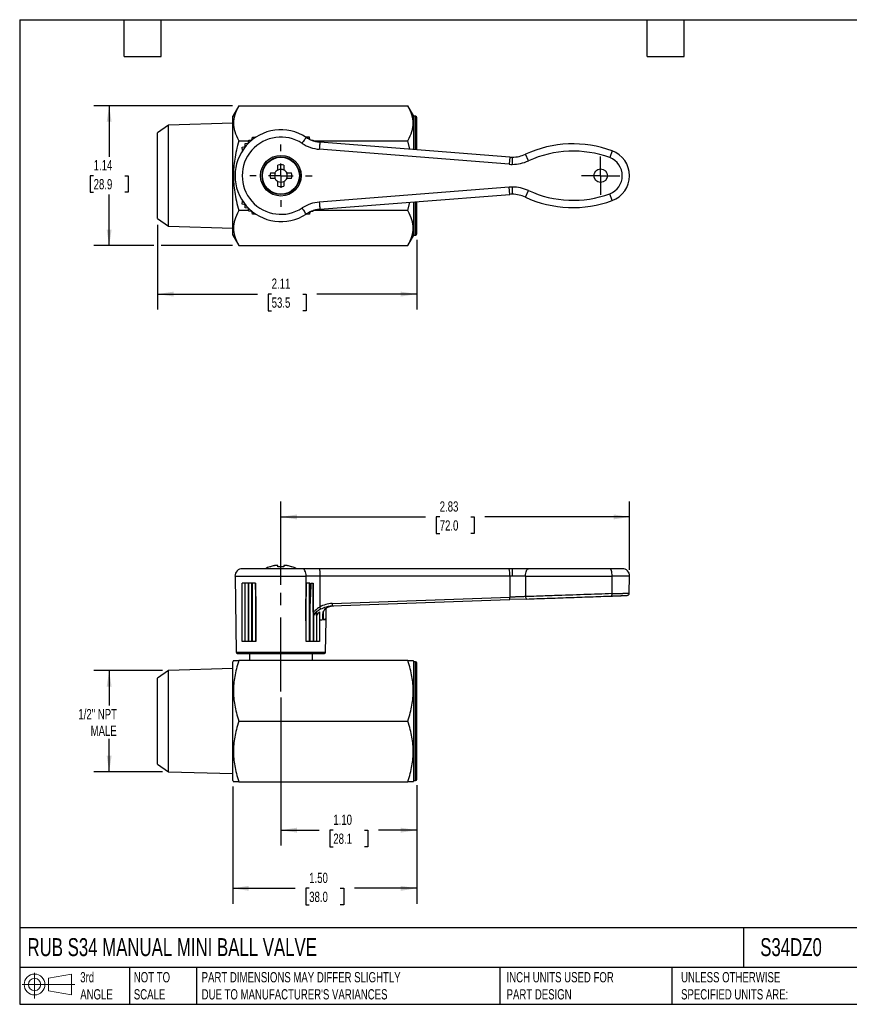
# Model space of a CAD drawing. Header units: inches. Extents: x 0.2 to 10.8, y 0.2 to 8.2.
# Tile 1 of 3: x 0.2 to 7, y 0.2 to 8.2. Entities that reach past the tile are written whole.
import ezdxf

# ---------------------------------------------------------------- set-up
doc = ezdxf.new("R2010")
doc.units = ezdxf.units.IN
doc.header["$MEASUREMENT"] = 0
doc.linetypes.add('SLD-Center', pattern=[0.75, 0.6, -0.05, 0.05, -0.05])
doc.linetypes.add('SLD-Solid', pattern=[0])
doc.layers.add('CENTER', color=40, linetype='SLD-Center')
doc.layers.add('SLD-DEFPOINTS', color=7, linetype='Continuous')
doc.layers.add('DIMENSIONS', color=140, linetype='SLD-Solid', lineweight=25)
doc.layers.add('TEXT', color=140, linetype='SLD-Solid', lineweight=25)
doc.styles.add('SLDTEXTSTYLE0', font='TXT', dxfattribs={"width": 0.7})
doc.dimstyles.new('SLDDIMSTYLE0', dxfattribs={"dimtxt": 0.084961, "dimasz": 0.13, "dimexe": 0, "dimexo": 0.0625, "dimgap": 0.02124, "dimtad": 0, "dimtih": 1, "dimtoh": 1, "dimrnd": 1e-09, "dimzin": 4, "dimdsep": 46, "dimtxsty": 'SLDTEXTSTYLE0', "dimsah": 1, "dimcen": 0.09, "dimadec": 0, "dimazin": 1, "dimtfac": 1, "dimtofl": 0, "dimtmove": 0, "dimatfit": 3, "dimfxl": 0, "dimfrac": 2, "dimtolj": 1, "dimtzin": 12, "dimarcsym": 0})
doc.dimstyles.new('SLDDIMSTYLE1', dxfattribs={"dimtxt": 0.084961, "dimasz": 0.13, "dimexe": 0, "dimexo": 0.0625, "dimgap": 0.02124, "dimtad": 0, "dimtih": 1, "dimtoh": 1, "dimrnd": 1e-09, "dimzin": 12, "dimdsep": 46, "dimtxsty": 'SLDTEXTSTYLE0', "dimsah": 1, "dimcen": 0.09, "dimadec": 0, "dimazin": 3, "dimtfac": 1, "dimtofl": 0, "dimtmove": 0, "dimatfit": 3, "dimfxl": 0, "dimfrac": 2, "dimtolj": 1, "dimtzin": 12, "dimarcsym": 0})

# ---------------------------------------------------------------- blocks, each defined once
blk = doc.blocks.new('Block11')
at = {"color": 7, "linetype": 'SLD-Solid', "lineweight": 18}
for p, q in [((0.1019, 0.2091), (0.1019, 0)), ((0.2157, 0.1641), (0.4006, 0.1981)), ((0.2157, 0.0628), (0.2157, 0.1641)), ((0.4006, 0.1981), (0.4006, 0.0288)), ((0, 0.1135), (0.4281, 0.1135)), ((0.2157, 0.0628), (0.4006, 0.0288))]:
    blk.add_line(p, q, dxfattribs=at)
for radius in [0.0846, 0.0506]:
    blk.add_circle((0.1019, 0.1135), radius, dxfattribs=at)
blk = doc.blocks.new('Block12')
at = {"layer": 'SLD-DEFPOINTS'}
blk.add_blockref('Block11', (0, 0), dxfattribs=at)
blk = doc.blocks.new('_D')
at = {"layer": 'DIMENSIONS'}
for p, q in [((2.3728, 2.7428), (2.3728, 1.5399)), ((3.4771, 2.0302), (3.4771, 1.5399)), ((2.3728, 1.6649), (2.6836, 1.6649)), ((2.7987, 1.6649), (2.7702, 1.6649)), ((2.7702, 1.6649), (2.7702, 1.5298)), ((3.0512, 1.6649), (3.0797, 1.6649)), ((3.0797, 1.6649), (3.0797, 1.5298)), ((3.4771, 1.6649), (3.1663, 1.6649)), ((2.7702, 1.5298), (2.7987, 1.5298)), ((3.0797, 1.5298), (3.0512, 1.5298))]:
    blk.add_line(p, q, dxfattribs=at)
for points in [[(2.3728, 1.6649), (2.5028, 1.6449), (2.5028, 1.6849)], [(3.4771, 1.6649), (3.3471, 1.6849), (3.3471, 1.6449)]]:
    blk.add_solid(points, dxfattribs=at)
at = {"layer": 'DIMENSIONS', "char_height": 0.08333, "attachment_point": 1, "style": 'SLDTEXTSTYLE0'}
for s, insert in [('1.10', (2.7987, 1.7913)), ('28.1', (2.7987, 1.6373))]:
    blk.add_mtext(s, dxfattribs=dict(at, insert=insert))
blk = doc.blocks.new('_D_1')
at = {"layer": 'DIMENSIONS'}
for p, q in [((1.981, 2.0184), (1.981, 1.0674)), ((3.4771, 2.0302), (3.4771, 1.0674)), ((1.981, 1.1924), (2.4877, 1.1924)), ((2.6028, 1.1924), (2.5743, 1.1924)), ((2.5743, 1.1924), (2.5743, 1.0574)), ((2.8553, 1.1924), (2.8838, 1.1924)), ((2.8838, 1.1924), (2.8838, 1.0574)), ((3.4771, 1.1924), (2.9704, 1.1924)), ((2.5743, 1.0574), (2.6028, 1.0574)), ((2.8838, 1.0574), (2.8553, 1.0574))]:
    blk.add_line(p, q, dxfattribs=at)
for points in [[(1.981, 1.1924), (2.111, 1.1724), (2.111, 1.2124)], [(3.4771, 1.1924), (3.3471, 1.2124), (3.3471, 1.1724)]]:
    blk.add_solid(points, dxfattribs=at)
at = {"layer": 'DIMENSIONS', "char_height": 0.08333, "attachment_point": 1, "style": 'SLDTEXTSTYLE0'}
for s, insert in [('1.50', (2.6028, 1.3189)), ('38.0', (2.6028, 1.1648))]:
    blk.add_mtext(s, dxfattribs=dict(at, insert=insert))
blk = doc.blocks.new('_D_2')
at = {"layer": 'DIMENSIONS'}
for p, q in [((1.4095, 2.9612), (0.8521, 2.9612)), ((0.9771, 2.9612), (0.9771, 2.6767)), ((0.9771, 2.1402), (0.9771, 2.4066)), ((1.4095, 2.1402), (0.8521, 2.1402))]:
    blk.add_line(p, q, dxfattribs=at)
for points in [[(0.9771, 2.9612), (0.9571, 2.8312), (0.9971, 2.8312)], [(0.9771, 2.1402), (0.9971, 2.2702), (0.9571, 2.2702)]]:
    blk.add_solid(points, dxfattribs=at)
at = {"layer": 'DIMENSIONS', "char_height": 0.08333, "attachment_point": 1, "style": 'SLDTEXTSTYLE0'}
for s, insert in [('1/2" NPT', (0.7269, 2.6491)), ('MALE', (0.8262, 2.514))]:
    blk.add_mtext(s, dxfattribs=dict(at, insert=insert))
blk = doc.blocks.new('_D_3')
at = {"layer": 'DIMENSIONS'}
for p, q in [((2.3728, 3.6578), (2.3728, 4.3349)), ((5.2064, 3.7788), (5.2064, 4.3349)), ((2.3728, 4.2099), (3.5482, 4.2099)), ((3.6633, 4.2099), (3.6348, 4.2099)), ((3.6348, 4.2099), (3.6348, 4.0749)), ((3.9158, 4.2099), (3.9443, 4.2099)), ((3.9443, 4.2099), (3.9443, 4.0749)), ((5.2064, 4.2099), (4.0309, 4.2099)), ((3.6348, 4.0749), (3.6633, 4.0749)), ((3.9443, 4.0749), (3.9158, 4.0749))]:
    blk.add_line(p, q, dxfattribs=at)
for points in [[(2.3728, 4.2099), (2.5028, 4.1899), (2.5028, 4.2299)], [(5.2064, 4.2099), (5.0764, 4.2299), (5.0764, 4.1899)]]:
    blk.add_solid(points, dxfattribs=at)
at = {"layer": 'DIMENSIONS', "char_height": 0.08333, "attachment_point": 1, "style": 'SLDTEXTSTYLE0'}
for s, insert in [('2.83', (3.6633, 4.3364)), ('72.0', (3.6633, 4.1823))]:
    blk.add_mtext(s, dxfattribs=dict(at, insert=insert))
blk = doc.blocks.new('_D_7')
at = {"layer": 'DIMENSIONS'}
for p, q in [((1.3708, 6.5841), (1.3708, 5.8955)), ((3.4771, 6.462), (3.4771, 5.8955)), ((1.3708, 6.0205), (2.1826, 6.0205)), ((2.2977, 6.0205), (2.2692, 6.0205)), ((2.2692, 6.0205), (2.2692, 5.8855)), ((2.5502, 6.0205), (2.5787, 6.0205)), ((2.5787, 6.0205), (2.5787, 5.8855)), ((3.4771, 6.0205), (2.6653, 6.0205)), ((2.2692, 5.8855), (2.2977, 5.8855)), ((2.5787, 5.8855), (2.5502, 5.8855))]:
    blk.add_line(p, q, dxfattribs=at)
for points in [[(1.3708, 6.0205), (1.5008, 6.0005), (1.5008, 6.0405)], [(3.4771, 6.0205), (3.3471, 6.0405), (3.3471, 6.0005)]]:
    blk.add_solid(points, dxfattribs=at)
at = {"layer": 'DIMENSIONS', "char_height": 0.08333, "attachment_point": 1, "style": 'SLDTEXTSTYLE0'}
for s, insert in [('2.11', (2.2977, 6.147)), ('53.5', (2.2977, 5.9929))]:
    blk.add_mtext(s, dxfattribs=dict(at, insert=insert))
blk = doc.blocks.new('_D_8')
at = {"layer": 'DIMENSIONS'}
for p, q in [((1.9807, 7.5508), (0.8521, 7.5508)), ((0.9771, 7.5508), (0.9771, 7.1366)), ((0.8509, 6.9825), (0.8223, 6.9825)), ((0.8223, 6.9825), (0.8223, 6.8475)), ((1.1033, 6.9825), (1.1319, 6.9825)), ((1.1319, 6.9825), (1.1319, 6.8475)), ((0.8223, 6.8475), (0.8509, 6.8475)), ((0.9771, 6.4142), (0.9771, 6.8285)), ((1.1319, 6.8475), (1.1033, 6.8475)), ((1.3408, 6.4142), (0.8521, 6.4142)), ((1.9807, 6.4142), (1.4008, 6.4142))]:
    blk.add_line(p, q, dxfattribs=at)
for points in [[(0.9771, 7.5508), (0.9571, 7.4208), (0.9971, 7.4208)], [(0.9771, 6.4142), (0.9971, 6.5442), (0.9571, 6.5442)]]:
    blk.add_solid(points, dxfattribs=at)
at = {"layer": 'DIMENSIONS', "char_height": 0.08333, "attachment_point": 1, "style": 'SLDTEXTSTYLE0'}
for s, insert in [('1.14', (0.8509, 7.1089)), ('28.9', (0.8509, 6.9549))]:
    blk.add_mtext(s, dxfattribs=dict(at, insert=insert))
blk = doc.blocks.new('SW_CENTERMARKSYMBOL_1')
at = {"layer": 'CENTER', "color": 0}
for p, q in [((0, 0.2), (0, 0.2535)), ((0, 0), (0, 0.1)), ((-0.2, 0), (-0.2535, 0)), ((0, 0), (-0.1, 0)), ((0, 0), (0, -0.1)), ((0, 0), (0.1, 0)), ((0.2, 0), (0.2535, 0)), ((0, -0.2), (0, -0.2535))]:
    blk.add_line(p, q, dxfattribs=at)
blk = doc.blocks.new('SW_CENTERMARKSYMBOL_2')
at = {"layer": 'CENTER', "color": 0}
for p, q in [((0, 0.1), (0, 0.1551)), ((0, 0), (0, 0.1)), ((-0.1, 0), (-0.1551, 0)), ((0, 0), (-0.1, 0)), ((0, 0), (0, -0.1)), ((0, 0), (0.1, 0)), ((0.1, 0), (0.1551, 0)), ((0, -0.1), (0, -0.1551))]:
    blk.add_line(p, q, dxfattribs=at)

msp = doc.modelspace()

# ---------------------------------------------------------------- linework, layer by layer
for p, q in [((2.0307, 7.5508), (1.981, 7.4648)), ((2.0307, 7.5508), (3.4038, 7.5508)), ((3.4535, 7.4648), (3.4038, 7.5508)), ((1.981, 6.5002), (1.981, 7.4648)), ((3.4653, 7.4648), (3.4535, 7.4648)), ((3.4535, 7.1956), (3.4535, 7.4648)), ((3.4653, 7.1947), (3.4653, 7.4648)), ((3.4771, 7.1938), (3.4771, 7.453)), ((1.4595, 7.393), (1.3708, 7.3309)), ((1.981, 7.4092), (1.4595, 7.393)), ((1.4595, 6.572), (1.4595, 7.393)), ((1.3708, 6.6341), (1.3708, 7.3309)), ((2.1361, 7.2721), (2.1416, 7.2963)), ((2.1416, 7.2963), (2.1663, 7.2944)), ((2.1663, 7.2944), (2.1669, 7.2935)), ((2.6039, 7.2963), (2.5792, 7.2944)), ((2.6082, 7.2774), (2.6039, 7.2963)), ((2.0307, 7.2666), (2.1107, 7.2666)), ((2.0589, 7.2137), (2.0831, 7.2191)), ((2.0609, 7.1889), (2.0589, 7.2137)), ((2.0831, 7.2191), (2.0837, 7.2439)), ((2.0837, 7.2439), (2.1083, 7.247)), ((2.1083, 7.247), (2.1113, 7.2716)), ((2.1113, 7.2716), (2.1361, 7.2721)), ((2.6214, 7.2719), (2.6342, 7.2716)), ((2.6342, 7.2716), (2.635, 7.2655)), ((2.6348, 7.2666), (3.4038, 7.2666)), ((4.233, 7.1343), (2.6893, 7.2558)), ((3.4217, 7.1981), (3.4038, 7.2666)), ((2.0618, 7.1884), (2.0609, 7.1889)), ((4.2284, 7.0754), (2.6847, 7.1969)), ((4.233, 7.1343), (4.2284, 7.0754)), ((4.2532, 7.1335), (4.2532, 7.0744)), ((4.3851, 7.1033), (4.3605, 7.1569)), ((5.0652, 7.1846), (5.0449, 7.1291)), ((2.3491, 7.0376), (2.3491, 7.0679)), ((2.3964, 7.0679), (2.3964, 7.0376)), ((2.2874, 7.0061), (2.3176, 7.0061)), ((2.4279, 7.0061), (2.4581, 7.0061)), ((2.3176, 6.9589), (2.2874, 6.9589)), ((2.3491, 6.8971), (2.3491, 6.9274)), ((2.3964, 6.9274), (2.3964, 6.8971)), ((2.4581, 6.9589), (2.4279, 6.9589)), ((4.2284, 6.8896), (2.6847, 6.7681)), ((4.233, 6.8307), (4.2284, 6.8896)), ((4.2532, 6.8906), (4.2532, 6.8315)), ((2.6893, 6.7093), (4.233, 6.8307)), ((4.233, 6.8308), (4.233, 6.8307)), ((4.3606, 6.808), (4.3853, 6.8617)), ((5.065, 6.78), (5.0447, 6.8354)), ((2.0589, 6.7514), (2.0609, 6.7761)), ((2.0831, 6.7459), (2.0589, 6.7514)), ((2.0609, 6.7761), (2.0618, 6.7767)), ((2.0837, 6.7211), (2.0831, 6.7459)), ((2.1083, 6.718), (2.0837, 6.7211)), ((3.4038, 6.6984), (3.4217, 6.7669)), ((3.4535, 6.5002), (3.4535, 6.7694)), ((3.4653, 6.5002), (3.4653, 6.7703)), ((3.4771, 6.512), (3.4771, 6.7713)), ((2.1107, 6.6984), (2.0307, 6.6984)), ((2.1113, 6.6934), (2.1083, 6.718)), ((2.1361, 6.6929), (2.1113, 6.6934)), ((2.1416, 6.6687), (2.1361, 6.6929)), ((2.1663, 6.6706), (2.1416, 6.6687)), ((2.1669, 6.6715), (2.1663, 6.6706)), ((2.6039, 6.6687), (2.5792, 6.6706)), ((2.6082, 6.6877), (2.6039, 6.6687)), ((2.6214, 6.6931), (2.6342, 6.6934)), ((2.6342, 6.6934), (2.635, 6.6996)), ((3.4038, 6.6984), (2.6348, 6.6984)), ((1.3708, 6.6341), (1.4595, 6.572)), ((1.4595, 6.572), (1.981, 6.5558)), ((1.981, 6.5002), (2.0307, 6.4142)), ((3.4038, 6.4142), (3.4535, 6.5002)), ((3.4535, 6.5002), (3.4653, 6.5002)), ((2.0307, 6.4142), (3.4038, 6.4142)), ((2.5455, 3.7889), (2.0588, 3.7889)), ((2.2874, 3.8056), (2.2842, 3.8056)), ((2.3481, 3.8152), (2.3257, 3.8152)), ((2.3491, 3.8056), (2.3491, 3.8137)), ((2.3964, 3.8056), (2.3491, 3.8056)), ((2.3964, 3.8137), (2.3964, 3.8056)), ((2.4198, 3.8152), (2.3974, 3.8152)), ((2.4613, 3.8056), (2.4581, 3.8056)), ((2.6847, 3.7889), (2.5455, 3.7889)), ((4.2284, 3.7889), (2.6847, 3.7889)), ((4.2532, 3.7889), (4.2284, 3.7889)), ((4.2532, 3.7889), (4.2532, 3.7298)), ((4.3853, 3.7889), (4.2532, 3.7889)), ((5.0447, 3.7889), (4.3853, 3.7889)), ((5.1473, 3.7889), (5.0447, 3.7889)), ((1.9998, 3.7288), (2.0106, 3.1077)), ((1.9998, 3.7288), (2.5779, 3.7288)), ((2.5753, 3.3666), (2.5779, 3.7288)), ((2.6893, 3.7288), (2.6879, 3.4772)), ((4.233, 3.7288), (2.6893, 3.7288)), ((4.233, 3.7288), (4.2328, 3.5576)), ((4.2532, 3.7298), (4.233, 3.7298)), ((4.3606, 3.7288), (4.233, 3.7288)), ((4.3606, 3.7288), (4.3618, 3.5625)), ((4.3606, 3.7288), (5.065, 3.7288)), ((5.0642, 3.5865), (5.065, 3.7288)), ((5.2064, 3.7288), (5.065, 3.7288)), ((5.204, 3.5909), (5.2064, 3.7288)), ((2.0589, 3.1983), (2.0589, 3.6708)), ((2.0831, 3.6708), (2.0589, 3.6708)), ((2.0831, 3.1983), (2.0831, 3.6708)), ((2.0837, 3.6708), (2.0831, 3.6708)), ((2.0837, 3.1983), (2.0837, 3.6708)), ((2.1083, 3.6708), (2.0837, 3.6708)), ((2.1083, 3.1983), (2.1083, 3.6708)), ((2.1113, 3.6708), (2.1083, 3.6708)), ((2.1113, 3.1983), (2.1113, 3.6708)), ((2.1361, 3.6708), (2.1113, 3.6708)), ((2.1361, 3.1983), (2.1361, 3.6708)), ((2.1416, 3.6708), (2.1361, 3.6708)), ((2.1416, 3.1983), (2.1416, 3.6708)), ((2.1663, 3.6708), (2.1416, 3.6708)), ((2.1663, 3.6708), (2.1663, 3.1983)), ((2.1675, 3.6708), (2.1663, 3.6708)), ((2.1685, 3.5633), (2.1675, 3.6708)), ((2.5781, 3.6708), (2.577, 3.5634)), ((2.5792, 3.6708), (2.5781, 3.6708)), ((2.5792, 3.1983), (2.5792, 3.6708)), ((2.6039, 3.6708), (2.5792, 3.6708)), ((2.6039, 3.1983), (2.6039, 3.6708)), ((2.6086, 3.6708), (2.6039, 3.6708)), ((2.6172, 3.6708), (2.6342, 3.6708)), ((2.6342, 3.6708), (2.6342, 3.1983)), ((2.6342, 3.6708), (2.635, 3.6708)), ((2.1685, 3.5633), (2.1685, 3.1983)), ((2.577, 3.1983), (2.577, 3.5634)), ((2.7888, 3.4879), (4.2319, 3.5383)), ((2.7897, 3.5072), (4.2328, 3.5576)), ((4.3707, 3.5431), (4.2319, 3.5383)), ((5.0581, 3.5671), (5.0593, 3.5679)), ((2.6094, 3.1983), (2.6094, 3.5067)), ((2.7399, 3.3809), (2.7414, 3.469)), ((2.7819, 3.4861), (2.772, 3.4837)), ((2.7768, 3.4871), (2.7891, 3.4883)), ((2.7782, 3.4862), (2.7888, 3.4879)), ((2.7819, 3.4861), (2.7819, 3.4876)), ((2.7891, 3.4886), (2.7888, 3.4879)), ((2.577, 3.3688), (2.5753, 3.3666)), ((2.5753, 3.3666), (2.577, 3.3682)), ((2.5753, 3.3666), (2.577, 3.3667)), ((2.6372, 3.4081), (2.6372, 3.1983)), ((2.6618, 3.4379), (2.6618, 3.1983)), ((2.6624, 3.4093), (2.6624, 3.1983)), ((2.6866, 3.439), (2.6866, 3.1983)), ((2.7171, 3.4333), (2.7162, 3.3798)), ((2.7349, 3.1077), (2.7395, 3.3742)), ((2.7395, 3.3742), (2.7405, 3.3808)), ((2.0831, 3.1983), (2.0589, 3.1983)), ((2.0837, 3.1983), (2.0831, 3.1983)), ((2.1083, 3.1983), (2.0837, 3.1983)), ((2.1113, 3.1983), (2.1083, 3.1983)), ((2.1361, 3.1983), (2.1113, 3.1983)), ((2.1416, 3.1983), (2.1361, 3.1983)), ((2.1663, 3.1983), (2.1416, 3.1983)), ((2.1685, 3.1983), (2.1663, 3.1983)), ((2.5792, 3.1983), (2.577, 3.1983)), ((2.6039, 3.1983), (2.5792, 3.1983)), ((2.6094, 3.1983), (2.6039, 3.1983)), ((2.6342, 3.1983), (2.6094, 3.1983)), ((2.6372, 3.1983), (2.6342, 3.1983)), ((2.6618, 3.1983), (2.6372, 3.1983)), ((2.6624, 3.1983), (2.6618, 3.1983)), ((2.6866, 3.1983), (2.6624, 3.1983)), ((1.9867, 3.0428), (1.981, 3.033)), ((2.3728, 3.1077), (2.0106, 3.1077)), ((2.0185, 3.0999), (2.3728, 3.0999)), ((3.4038, 3.0428), (2.0307, 3.0428)), ((2.1169, 3.0999), (2.1169, 3.0428)), ((2.7349, 3.1077), (2.3728, 3.1077)), ((2.3728, 3.0999), (2.727, 3.0999)), ((2.6287, 3.0428), (2.6287, 3.0999)), ((3.4535, 3.033), (3.4478, 3.0428)), ((1.4595, 2.9612), (1.3708, 2.8991)), ((1.981, 2.9774), (1.4595, 2.9612)), ((1.4595, 2.1402), (1.4595, 2.9612)), ((1.981, 2.0684), (1.981, 3.033)), ((3.4653, 3.033), (3.4535, 3.033)), ((3.4535, 2.0684), (3.4535, 3.033)), ((3.4653, 2.0684), (3.4653, 3.033)), ((3.4771, 2.0802), (3.4771, 3.0212)), ((1.3708, 2.2023), (1.3708, 2.8991)), ((2.0307, 2.5507), (3.4038, 2.5507)), ((1.3708, 2.2023), (1.4595, 2.1402)), ((1.4595, 2.1402), (1.981, 2.124)), ((1.981, 2.0684), (1.9867, 2.0586)), ((2.0307, 2.0586), (3.4038, 2.0586)), ((3.4478, 2.0586), (3.4535, 2.0684)), ((3.4535, 2.0684), (3.4653, 2.0684))]:
    msp.add_line(p, q)
at = {"flags": 128}
for points in [[(4.3606, 3.7298), (4.361, 3.7414), (4.3624, 3.7524), (4.3647, 3.7626), (4.3678, 3.7716), (4.3715, 3.7789), (4.3758, 3.7844), (4.3804, 3.7878), (4.3853, 3.7889)], [(5.065, 3.7298), (5.0646, 3.7414), (5.0635, 3.7524), (5.0616, 3.7626), (5.0591, 3.7716), (5.056, 3.7789), (5.0525, 3.7844), (5.0487, 3.7878), (5.0447, 3.7889)], [(2.6094, 3.5067), (2.609, 3.5986), (2.6086, 3.6708)], [(2.6355, 3.4352), (2.6352, 3.5671), (2.635, 3.6708)]]:
    msp.add_lwpolyline(points, dxfattribs=at)
for centre, radius in [((2.3728, 6.9825), 0.1654), ((2.3728, 6.9825), 0.1535), ((2.3728, 6.9825), 0.15), ((4.9712, 6.9825), 0.0551)]:
    msp.add_circle(centre, radius)
for centre, radius, start, end in [((3.4653, 7.453), 0.0118, 0, 90), ((2.3728, 6.9825), 0.373, 56.62637, 303.37363), ((2.3728, 6.9825), 0.3139, 56.62637, 303.37363), ((2.7079, 7.4912), 0.2952, 236.6263, 265.50007), ((4.7463, 6.3172), 0.9241, 69.8119, 114.67756), ((4.2532, 7.3904), 0.2569, 265.5, 270), ((4.2532, 7.3904), 0.257, 270, 294.67756), ((4.7463, 6.3172), 0.8651, 69.8119, 114.67756), ((4.9909, 6.9823), 0.1564, 290.11969, 69.8119), ((4.9909, 6.9823), 0.2155, 0, 69.8119), ((2.3728, 6.9825), 0.0886, 74.53399, 105.46601), ((4.2532, 7.3904), 0.316, 265.5, 270), ((4.2532, 7.3904), 0.316, 270, 294.67756), ((2.3728, 6.9825), 0.0886, 164.53399, 195.46601), ((2.3728, 6.9825), 0.0516, 152.78152, 207.21848), ((2.3728, 6.9825), 0.0531, 117.64994, 152.35006), ((2.3728, 6.9825), 0.0516, 62.78152, 117.21848), ((2.3728, 6.9825), 0.0531, 27.64994, 62.35006), ((2.3728, 6.9825), 0.0516, 332.78152, 27.21848), ((2.3728, 6.9825), 0.0886, 344.53399, 15.46601), ((4.9909, 6.9823), 0.2155, 290.12679, 0), ((2.3728, 6.9825), 0.0531, 207.64994, 242.35006), ((2.3728, 6.9825), 0.0516, 242.78152, 297.21848), ((2.3728, 6.9825), 0.0886, 254.53399, 285.46601), ((2.3728, 6.9825), 0.0531, 297.64994, 332.35006), ((4.2532, 6.5746), 0.316, 90, 94.5), ((4.2532, 6.5746), 0.316, 65.29752, 90), ((4.2532, 6.5746), 0.2569, 90, 94.5), ((4.2532, 6.5746), 0.2569, 65.29752, 90), ((4.7468, 7.6476), 0.9241, 245.29752, 290.14288), ((4.7468, 7.6476), 0.8651, 245.29752, 290.14279), ((2.7079, 6.4738), 0.2952, 94.49993, 123.3737), ((3.4653, 6.512), 0.0118, 270, 360), ((2.0588, 3.7298), 0.0591, 90, 181), ((2.3728, 3.5473), 0.2731, 108.92464, 117.78726), ((2.3728, 3.5473), 0.2721, 101.68675, 108.28572), ((2.3728, 3.5473), 0.2721, 71.71428, 78.31325), ((2.3728, 3.5473), 0.2731, 62.21274, 71.07536), ((4.0414, 3.7445), 0.1922, 355.62185, 13.35052), ((5.1473, 3.7298), 0.0591, 359, 90), ((3.4804, 3.7298), 0.7526, 359.92154, 0), ((2.0185, 3.1078), 0.00787, 181, 270), ((2.727, 3.1078), 0.00787, 270, 359), ((3.4653, 3.0212), 0.0118, 0, 90), ((3.4653, 2.0802), 0.0118, 270, 360)]:
    msp.add_arc(centre, radius, start, end)
for centre, ratio, start_param, end_param in [((4.3853, 3.7298), 0.417908, 1.570796, 1.58825), ((5.0447, 3.7298), 0.344366, 4.694936, 4.712389)]:
    msp.add_ellipse(centre, major_axis=(0, 0.0591), ratio=ratio, start_param=start_param, end_param=end_param)
for points, knots in [([(2.0307, 7.5508), (2.0149, 7.5234), (2.0042, 7.499), (1.9901, 7.4526), (1.9867, 7.4307), (1.9867, 7.3867), (1.9901, 7.3648), (2.0042, 7.3184), (2.0149, 7.294), (2.0307, 7.2666)], [0, 0, 0, 0, 0.25, 0.25, 0.5, 0.5, 0.75, 0.75, 1, 1, 1, 1]), ([(3.4038, 7.2666), (3.4196, 7.294), (3.4304, 7.3184), (3.4445, 7.3648), (3.4478, 7.3867), (3.4478, 7.4307), (3.4445, 7.4526), (3.4304, 7.499), (3.4196, 7.5234), (3.4038, 7.5508)], [0, 0, 0, 0, 0.25, 0.25, 0.5, 0.5, 0.75, 0.75, 1, 1, 1, 1]), ([(2.5455, 7.2447), (2.5497, 7.2511), (2.554, 7.2576), (2.5618, 7.2695), (2.5654, 7.275), (2.5714, 7.2841), (2.5738, 7.2878), (2.5771, 7.2927), (2.5779, 7.294), (2.5779, 7.294)], [0, 0, 0, 0, 0.25, 0.25, 0.5, 0.5, 0.75, 0.75, 1, 1, 1, 1]), ([(2.5779, 7.294), (2.5807, 7.2922), (2.5863, 7.2886), (2.5949, 7.2837), (2.6037, 7.2791), (2.6127, 7.275), (2.6219, 7.2712), (2.6312, 7.2677), (2.6406, 7.2647), (2.6502, 7.2621), (2.6599, 7.2599), (2.6696, 7.2581), (2.6794, 7.2567), (2.686, 7.2561), (2.6893, 7.2558)], [0, 0, 0, 0, 0.083333, 0.166667, 0.25, 0.333333, 0.416666, 0.499999, 0.583332, 0.666665, 0.749998, 0.833332, 0.916666, 1, 1, 1, 1]), ([(2.0307, 7.2666), (2.0149, 7.212), (2.0042, 7.1632), (1.9901, 7.0704), (1.9867, 7.0265), (1.9867, 6.9386), (1.9901, 6.8946), (2.0042, 6.8018), (2.0149, 6.7531), (2.0307, 6.6984)], [0, 0, 0, 0, 0.25, 0.25, 0.5, 0.5, 0.75, 0.75, 1, 1, 1, 1]), ([(2.6893, 7.2558), (2.6893, 7.2559), (2.6892, 7.2545), (2.6888, 7.2487), (2.6884, 7.2443), (2.6876, 7.2334), (2.6871, 7.2268), (2.6859, 7.2125), (2.6853, 7.2047), (2.6847, 7.1969)], [0, 0, 0, 0, 0.25, 0.25, 0.5, 0.5, 0.75, 0.75, 1, 1, 1, 1]), ([(2.5779, 6.671), (2.5779, 6.671), (2.5771, 6.6723), (2.5738, 6.6773), (2.5714, 6.6809), (2.5654, 6.69), (2.5618, 6.6955), (2.554, 6.7074), (2.5497, 6.7139), (2.5455, 6.7204)], [0, 0, 0, 0, 0.25, 0.25, 0.5, 0.5, 0.75, 0.75, 1, 1, 1, 1]), ([(2.6847, 6.7681), (2.6853, 6.7603), (2.6859, 6.7525), (2.6871, 6.7382), (2.6876, 6.7316), (2.6884, 6.7207), (2.6888, 6.7163), (2.6892, 6.7106), (2.6893, 6.7091), (2.6893, 6.7093)], [0, 0, 0, 0, 0.25, 0.25, 0.5, 0.5, 0.75, 0.75, 1, 1, 1, 1]), ([(2.0307, 6.6984), (2.0149, 6.671), (2.0042, 6.6466), (1.9901, 6.6003), (1.9867, 6.5783), (1.9867, 6.5343), (1.9901, 6.5124), (2.0042, 6.466), (2.0149, 6.4416), (2.0307, 6.4142)], [0, 0, 0, 0, 0.25, 0.25, 0.5, 0.5, 0.75, 0.75, 1, 1, 1, 1]), ([(2.6893, 6.7093), (2.686, 6.709), (2.6794, 6.7084), (2.6696, 6.7069), (2.6599, 6.7051), (2.6502, 6.7029), (2.6406, 6.7003), (2.6312, 6.6973), (2.6219, 6.6939), (2.6127, 6.6901), (2.6037, 6.6859), (2.5949, 6.6813), (2.5863, 6.6764), (2.5807, 6.6728), (2.5779, 6.671)], [0, 0, 0, 0, 0.083334, 0.166668, 0.250002, 0.333335, 0.416668, 0.500001, 0.583334, 0.666667, 0.75, 0.833333, 0.916667, 1, 1, 1, 1]), ([(3.4038, 6.4142), (3.4196, 6.4416), (3.4304, 6.466), (3.4445, 6.5124), (3.4478, 6.5343), (3.4478, 6.5783), (3.4445, 6.6003), (3.4304, 6.6466), (3.4196, 6.671), (3.4038, 6.6984)], [0, 0, 0, 0, 0.25, 0.25, 0.5, 0.5, 0.75, 0.75, 1, 1, 1, 1]), ([(2.5779, 3.7298), (2.5779, 3.7376), (2.5771, 3.7453), (2.5738, 3.7596), (2.5714, 3.7661), (2.5654, 3.7771), (2.5618, 3.7814), (2.554, 3.7874), (2.5497, 3.7889), (2.5455, 3.7889)], [0, 0, 0, 0, 0.25, 0.25, 0.5, 0.5, 0.75, 0.75, 1, 1, 1, 1]), ([(2.6847, 3.7889), (2.6853, 3.7889), (2.6859, 3.7873), (2.6871, 3.7813), (2.6876, 3.7768), (2.6884, 3.7657), (2.6888, 3.759), (2.6892, 3.7445), (2.6893, 3.7366), (2.6893, 3.7288)], [0, 0, 0, 0, 0.25, 0.25, 0.5, 0.5, 0.75, 0.75, 1, 1, 1, 1]), ([(2.6893, 3.7288), (2.686, 3.7288), (2.6794, 3.7288), (2.6696, 3.7288), (2.6599, 3.7288), (2.6502, 3.7288), (2.6406, 3.7288), (2.6312, 3.7288), (2.6219, 3.7288), (2.6127, 3.7288), (2.6037, 3.7288), (2.5949, 3.7288), (2.5863, 3.7288), (2.5807, 3.7288), (2.5779, 3.7288)], [0, 0, 0, 0, 0.083334, 0.166668, 0.250002, 0.333335, 0.416668, 0.500001, 0.583334, 0.666667, 0.75, 0.833333, 0.916667, 1, 1, 1, 1]), ([(2.6172, 3.6708), (2.6159, 3.6435), (2.6146, 3.6161), (2.6119, 3.5614), (2.6107, 3.534), (2.6094, 3.5067)], [0.0000013, 0.0000013, 0.0000013, 0.0000013, 0.208508, 0.208508, 0.4170503, 0.4170503, 0.4170503, 0.4170503]), ([(4.2319, 3.5383), (4.2323, 3.5383), (4.2327, 3.5404), (4.233, 3.5475), (4.233, 3.5525), (4.2328, 3.5576)], [0, 0, 0, 0, 0.5, 0.5, 1, 1, 1, 1]), ([(4.3618, 3.5625), (4.3503, 3.562), (4.3384, 3.5616), (4.3113, 3.5606), (4.2959, 3.56), (4.2706, 3.559), (4.2609, 3.5587), (4.245, 3.5581), (4.2389, 3.5579), (4.2328, 3.5576)], [0, 0, 0, 0, 0.2589651, 0.2589651, 0.5789651, 0.5789651, 0.7789651, 0.7789651, 0.9039651, 0.9039651, 0.9039651, 0.9039651]), ([(5.0642, 3.5865), (4.9905, 3.584), (4.9134, 3.5813), (4.7553, 3.5759), (4.6743, 3.5731), (4.5455, 3.5687), (4.4967, 3.5671), (4.4195, 3.5644), (4.3903, 3.5634), (4.3618, 3.5625)], [0, 0, 0, 0, 0.312426, 0.312426, 0.632426, 0.632426, 0.832426, 0.832426, 0.957426, 0.957426, 0.957426, 0.957426]), ([(4.3707, 3.5431), (4.3686, 3.5431), (4.3641, 3.5472), (4.362, 3.5573), (4.3618, 3.5625)], [0, 0, 0, 0, 0.500012, 1.000012, 1.000012, 1.000012, 1.000012]), ([(4.3707, 3.5431), (4.4241, 3.545), (4.48, 3.547), (4.5943, 3.5509), (4.6529, 3.553), (4.7704, 3.5571), (4.8294, 3.5592), (4.9456, 3.5632), (5.0028, 3.5652), (5.0581, 3.5671)], [0, 0, 0, 0, 0.25, 0.25, 0.5, 0.5, 0.75, 0.75, 1, 1, 1, 1]), ([(5.0581, 3.5671), (5.0701, 3.5676), (5.0942, 3.5684), (5.1253, 3.5695), (5.1511, 3.5704), (5.1706, 3.5711), (5.1815, 3.5715), (5.1861, 3.5716), (5.1848, 3.5716), (5.1848, 3.5716)], [0, 0, 0, 0, 0.166614, 0.333197, 0.499768, 0.666303, 0.832732, 0.999233, 1, 1, 1, 1]), ([(5.0593, 3.5679), (5.0598, 3.5681), (5.061, 3.5687), (5.0627, 3.5726), (5.0641, 3.5789), (5.0641, 3.5839), (5.0642, 3.5865)], [0, 0, 0, 0, 0.142957, 0.428513, 0.71407, 1, 1, 1, 1]), ([(5.0594, 3.5676), (5.0687, 3.5679), (5.0873, 3.5686), (5.1128, 3.5696), (5.1356, 3.5705), (5.1552, 3.5713), (5.1711, 3.572), (5.1827, 3.5726), (5.1902, 3.573), (5.1914, 3.5731), (5.192, 3.5732)], [0, 0, 0, 0, 0.124098, 0.248465, 0.373083, 0.497975, 0.62312, 0.748467, 0.874075, 1, 1, 1, 1]), ([(5.0642, 3.5865), (5.0672, 3.5866), (5.0731, 3.5868), (5.0818, 3.587), (5.0902, 3.5873), (5.0983, 3.5875), (5.1062, 3.5878), (5.1138, 3.588), (5.1211, 3.5882), (5.1282, 3.5885), (5.1349, 3.5887), (5.1413, 3.5889), (5.1474, 3.5891), (5.1531, 3.5892), (5.1586, 3.5894), (5.1637, 3.5896), (5.1685, 3.5897), (5.173, 3.5899), (5.1772, 3.59), (5.1811, 3.5901), (5.1846, 3.5902), (5.1878, 3.5903), (5.1907, 3.5904), (5.1933, 3.5905), (5.1957, 3.5906), (5.1977, 3.5907), (5.1994, 3.5907), (5.2008, 3.5908), (5.202, 3.5908), (5.2029, 3.5909), (5.2035, 3.5909), (5.2039, 3.5909), (5.2039, 3.5909), (5.204, 3.5909)], [0, 0, 0, 0, 0.036818, 0.073331, 0.109541, 0.145447, 0.181049, 0.216348, 0.251342, 0.286032, 0.320418, 0.354501, 0.388279, 0.421753, 0.454924, 0.48779, 0.520352, 0.55261, 0.584565, 0.616215, 0.647561, 0.678603, 0.709341, 0.739775, 0.769905, 0.799731, 0.829252, 0.85847, 0.887384, 0.915994, 0.9443, 0.972302, 1, 1, 1, 1]), ([(5.192, 3.5732), (5.1937, 3.5741), (5.197, 3.5759), (5.2007, 3.5802), (5.2032, 3.5853), (5.2036, 3.589), (5.2038, 3.5909)], [0, 0, 0, 0, 0.249963, 0.499517, 0.749771, 1, 1, 1, 1]), ([(2.6879, 3.4772), (2.6822, 3.4736), (2.6767, 3.4698), (2.6627, 3.4594), (2.6544, 3.4525), (2.6427, 3.442), (2.6391, 3.4386), (2.6355, 3.4352)], [0.5822387, 0.5822387, 0.5822387, 0.5822387, 0.7072387, 0.7072387, 0.9072387, 0.9072387, 1, 1, 1, 1]), ([(2.6361, 3.4212), (2.6418, 3.4257), (2.6475, 3.4302), (2.6618, 3.4407), (2.6704, 3.4466), (2.6847, 3.4556), (2.6903, 3.4589), (2.696, 3.462)], [0.5345772, 0.5345772, 0.5345772, 0.5345772, 0.675, 0.675, 0.875, 0.875, 1, 1, 1, 1]), ([(2.7897, 3.5072), (2.7719, 3.5066), (2.7541, 3.5036), (2.7198, 3.4934), (2.7032, 3.4863), (2.6879, 3.4772)], [0, 0, 0, 0, 0.5, 0.5, 1, 1, 1, 1]), ([(2.696, 3.462), (2.7107, 3.4691), (2.7369, 3.4817), (2.7657, 3.4849), (2.7782, 3.4862)], [0, 0, 0, 0, 0.564972, 1, 1, 1, 1]), ([(2.7162, 3.3799), (2.7159, 3.3799), (2.7156, 3.3803), (2.7152, 3.3813), (2.715, 3.3819), (2.7145, 3.3838), (2.7142, 3.3852), (2.7135, 3.3893), (2.7131, 3.3922), (2.7124, 3.4008), (2.7124, 3.4065), (2.7135, 3.4234), (2.7159, 3.4342), (2.7232, 3.4495), (2.7262, 3.4544), (2.7337, 3.4635), (2.7383, 3.4677), (2.7487, 3.475), (2.7548, 3.4782), (2.7677, 3.483), (2.7747, 3.4849), (2.7818, 3.4861)], [0, 0, 0, 0, 0.015625, 0.015625, 0.03125, 0.03125, 0.0625, 0.0625, 0.125, 0.125, 0.25, 0.25, 0.5, 0.5, 0.625, 0.625, 0.75, 0.75, 0.875, 0.875, 1, 1, 1, 1]), ([(2.7897, 3.5072), (2.7898, 3.5047), (2.7899, 3.4996), (2.7898, 3.4933), (2.7895, 3.4893), (2.7892, 3.4888), (2.7891, 3.4886)], [0, 0, 0, 0, 0.281931, 0.563862, 0.845794, 1, 1, 1, 1]), ([(2.6624, 3.4093), (2.6623, 3.4145), (2.6623, 3.4194), (2.6621, 3.429), (2.662, 3.4336), (2.6618, 3.4379)], [0.00002997, 0.00002997, 0.00002997, 0.00002997, 0.04652875, 0.04652875, 0.09662061, 0.09662061, 0.09662061, 0.09662061]), ([(2.6866, 3.439), (2.6817, 3.4345), (2.6771, 3.4297), (2.6691, 3.4197), (2.6655, 3.4146), (2.6624, 3.4093)], [0.00001105, 0.00001105, 0.00001105, 0.00001105, 0.05093012, 0.05093012, 0.09815091, 0.09815091, 0.09815091, 0.09815091]), ([(2.7395, 3.3742), (2.7392, 3.3742), (2.7385, 3.3741), (2.7328, 3.3739), (2.7236, 3.3734), (2.7101, 3.3728), (2.6977, 3.3722), (2.6886, 3.3718), (2.6866, 3.3717)], [0, 0, 0, 0, 0.182576, 0.368207, 0.556895, 0.748642, 0.943448, 1, 1, 1, 1]), ([(2.7162, 3.3798), (2.7176, 3.3799), (2.7204, 3.38), (2.7241, 3.3802), (2.7274, 3.3803), (2.7304, 3.3805), (2.7329, 3.3806), (2.735, 3.3807), (2.7368, 3.3807), (2.7382, 3.3808), (2.7391, 3.3809), (2.7397, 3.3809), (2.7398, 3.3809), (2.7399, 3.3809)], [0, 0, 0, 0, 0.0917914, 0.183406, 0.2748438, 0.3661051, 0.45719, 0.5480985, 0.6388307, 0.7293869, 0.8197671, 0.9099714, 1, 1, 1, 1]), ([(2.0307, 3.0428), (2.0149, 2.9955), (2.0042, 2.9532), (1.9901, 2.8729), (1.9867, 2.8348), (1.9867, 2.7587), (1.9901, 2.7207), (2.0042, 2.6403), (2.0149, 2.5981), (2.0307, 2.5507)], [0, 0, 0, 0, 0.25, 0.25, 0.5, 0.5, 0.75, 0.75, 1, 1, 1, 1]), ([(1.9872, 3.0428), (1.9871, 3.0428), (1.9869, 3.0428), (1.991, 3.0428), (1.9994, 3.0428), (2.0124, 3.0428), (2.0244, 3.0428), (2.0307, 3.0428)], [0, 0, 0, 0, 0.1098417, 0.3139968, 0.526319, 0.7526941, 1, 1, 1, 1]), ([(3.4038, 2.5507), (3.4196, 2.5981), (3.4304, 2.6403), (3.4445, 2.7207), (3.4478, 2.7587), (3.4478, 2.8348), (3.4445, 2.8729), (3.4304, 2.9532), (3.4196, 2.9955), (3.4038, 3.0428)], [0, 0, 0, 0, 0.25, 0.25, 0.5, 0.5, 0.75, 0.75, 1, 1, 1, 1]), ([(3.4038, 3.0428), (3.4102, 3.0428), (3.4224, 3.0428), (3.4355, 3.0428), (3.4438, 3.0428), (3.4477, 3.0428), (3.4474, 3.0428), (3.4473, 3.0428)], [0, 0, 0, 0, 0.251588, 0.481614, 0.697305, 0.90484, 1, 1, 1, 1]), ([(2.0307, 2.5507), (2.0149, 2.5033), (2.0042, 2.4611), (1.9901, 2.3807), (1.9867, 2.3427), (1.9867, 2.2666), (1.9901, 2.2285), (2.0042, 2.1482), (2.0149, 2.1059), (2.0307, 2.0586)], [0, 0, 0, 0, 0.25, 0.25, 0.5, 0.5, 0.75, 0.75, 1, 1, 1, 1]), ([(3.4038, 2.0586), (3.4196, 2.1059), (3.4304, 2.1482), (3.4445, 2.2285), (3.4478, 2.2666), (3.4478, 2.3427), (3.4445, 2.3807), (3.4304, 2.4611), (3.4196, 2.5033), (3.4038, 2.5507)], [0, 0, 0, 0, 0.25, 0.25, 0.5, 0.5, 0.75, 0.75, 1, 1, 1, 1]), ([(2.0307, 2.0586), (2.0243, 2.0586), (2.0121, 2.0586), (1.999, 2.0586), (1.9907, 2.0586), (1.9868, 2.0586), (1.9871, 2.0586), (1.9872, 2.0586)], [0, 0, 0, 0, 0.251588, 0.481614, 0.697305, 0.90484, 1, 1, 1, 1]), ([(3.4473, 2.0586), (3.4474, 2.0586), (3.4476, 2.0586), (3.4435, 2.0586), (3.4351, 2.0586), (3.4221, 2.0586), (3.4101, 2.0586), (3.4038, 2.0586)], [0, 0, 0, 0, 0.1098417, 0.3139968, 0.526319, 0.7526941, 1, 1, 1, 1])]:
    msp.add_open_spline(points, degree=3, knots=knots)
for points in [[(2.3176, 7.0061), (2.3204, 7.0061), (2.323, 7.0065), (2.3257, 7.0072)], [(2.3481, 7.0296), (2.3488, 7.0322), (2.3491, 7.0349), (2.3491, 7.0376)], [(2.3964, 7.0376), (2.3964, 7.0349), (2.3967, 7.0322), (2.3974, 7.0296)], [(2.4198, 7.0072), (2.4225, 7.0065), (2.4252, 7.0061), (2.4279, 7.0061)], [(2.3257, 6.9578), (2.323, 6.9585), (2.3204, 6.9589), (2.3176, 6.9589)], [(2.3491, 6.9274), (2.3491, 6.9301), (2.3488, 6.9328), (2.3481, 6.9354)], [(2.3974, 6.9354), (2.3967, 6.9328), (2.3964, 6.9301), (2.3964, 6.9274)], [(2.4279, 6.9589), (2.4252, 6.9589), (2.4225, 6.9585), (2.4198, 6.9578)], [(2.3257, 3.8152), (2.323, 3.8148), (2.3204, 3.8143), (2.3176, 3.8137)], [(2.3491, 3.8137), (2.3491, 3.8143), (2.3488, 3.8148), (2.3481, 3.8152)], [(2.3974, 3.8152), (2.3967, 3.8148), (2.3964, 3.8143), (2.3964, 3.8137)], [(2.4279, 3.8137), (2.4252, 3.8143), (2.4225, 3.8148), (2.4198, 3.8152)], [(2.5779, 3.7288), (2.5779, 3.7292), (2.5779, 3.7295), (2.5779, 3.7298)], [(2.696, 3.462), (2.6955, 3.4632), (2.6933, 3.4675), (2.6897, 3.474), (2.6879, 3.4772)], [(2.7818, 3.4861), (2.7891, 3.4874), (2.7965, 3.4882), (2.8039, 3.4884)], [(2.6355, 3.4352), (2.6355, 3.4302), (2.6357, 3.425), (2.6361, 3.4212)], [(2.6361, 3.4212), (2.6365, 3.4171), (2.6369, 3.4127), (2.6372, 3.4081)], [(2.6618, 3.4379), (2.6524, 3.4292), (2.6438, 3.4193), (2.6372, 3.4081)]]:
    msp.add_open_spline(points, degree=3)
at = {"layer": 'CENTER'}
msp.add_line((2.3728, 2.7928), (2.3728, 3.6078), dxfattribs=at)
at = {"layer": 'TEXT'}
for p, q in [((0.25, 8.25), (10.75, 8.25)), ((0.25, 8.25), (0.25, 0.25)), ((1.1, 7.95), (1.1, 8.25)), ((1.4, 7.95), (1.4, 8.25)), ((5.35, 7.95), (5.35, 8.25)), ((5.65, 7.95), (5.65, 8.25)), ((1.1, 7.95), (1.4, 7.95)), ((5.35, 7.95), (5.65, 7.95)), ((10.75, 0.8711), (0.25, 0.8711)), ((6.1322, 0.8711), (6.1322, 0.55)), ((10.75, 0.55), (0.25, 0.55)), ((1.1435, 0.55), (1.1435, 0.25)), ((1.6865, 0.55), (1.6865, 0.25)), ((4.1529, 0.55), (4.1529, 0.25)), ((5.5511, 0.55), (5.5511, 0.25)), ((0.25, 0.25), (10.75, 0.25))]:
    msp.add_line(p, q, dxfattribs=at)

# ---------------------------------------------------------------- block references
at = {"layer": 'CENTER'}
for name, p in [('SW_CENTERMARKSYMBOL_1', (2.3728, 6.9825)), ('SW_CENTERMARKSYMBOL_2', (4.9712, 6.9825))]:
    msp.add_blockref(name, p, dxfattribs=at)
at = {"layer": 'SLD-DEFPOINTS'}
msp.add_blockref('Block12', (0.2692, 0.2974), dxfattribs=at)

# ---------------------------------------------------------------- texts
at = {"layer": 'TEXT', "attachment_point": 1, "style": 'SLDTEXTSTYLE0'}
for s, insert, char_height in [('RUB S34 MANUAL MINI BALL VALVE', (0.3136, 0.7875), 0.145833), ('S34DZ0', (6.268, 0.7875), 0.14583), ('3rd^JANGLE', (0.7421, 0.5117), 0.08333), ('NOT TO^JSCALE', (1.1774, 0.5117), 0.083333), ("PART DIMENSIONS MAY DIFFER SLIGHTLY ^JDUE TO MANUFACTURER'S VARIANCES", (1.7288, 0.5117), 0.083333), ('INCH UNITS USED FOR ^JPART DESIGN', (4.2068, 0.5117), 0.083333), ('UNLESS OTHERWISE ^JSPECIFIED UNITS ARE:', (5.6248, 0.5117), 0.083333)]:
    msp.add_mtext(s, dxfattribs=dict(at, insert=insert, char_height=char_height))

# ---------------------------------------------------------------- dimensions: what is measured, and where the dimension line sits
at = {"layer": 'DIMENSIONS'}
dim = msp.add_linear_dim(base=(0.9771, 7.5508), p1=(2.0307, 6.4142), p2=(2.0307, 7.5508), angle=90, dimstyle='SLDDIMSTYLE1', dxfattribs=at)
dim.commit()
dim.dimension.update_dxf_attribs({"geometry": '_D_8', "text_midpoint": (0.9771, 6.9825), "dimtype": 160})
for base, p1, p2, dimstyle, picture, middle in [((3.4771, 6.0205), (1.3708, 6.6341), (3.4771, 6.512), 'SLDDIMSTYLE1', '_D_7', (2.4239, 6.0205)), ((5.2064, 4.2099), (2.3728, 3.6078), (5.2064, 3.7288), 'SLDDIMSTYLE1', '_D_3', (3.7896, 4.2099)), ((3.4771, 1.6649), (2.3728, 2.7928), (3.4771, 2.0802), 'SLDDIMSTYLE0', '_D', (2.9249, 1.6649)), ((1.981, 1.1924), (3.4771, 2.0802), (1.981, 2.0684), 'SLDDIMSTYLE0', '_D_1', (2.7291, 1.1924))]:
    dim = msp.add_linear_dim(base=base, p1=p1, p2=p2, dimstyle=dimstyle, dxfattribs=at)
    dim.commit()
    dim.dimension.update_dxf_attribs({"geometry": picture, "text_midpoint": middle, "dimtype": 160})
dim = msp.add_linear_dim(base=(0.9771, 2.9612), p1=(1.4595, 2.1402), p2=(1.4595, 2.9612), angle=90, text='1/2" NPT\\PMALE', dimstyle='SLDDIMSTYLE1', dxfattribs=at)
dim.commit()
dim.dimension.update_dxf_attribs({"geometry": '_D_2', "text_midpoint": (0.9771, 2.5417), "dimtype": 160})

doc.saveas('drawing.dxf')
